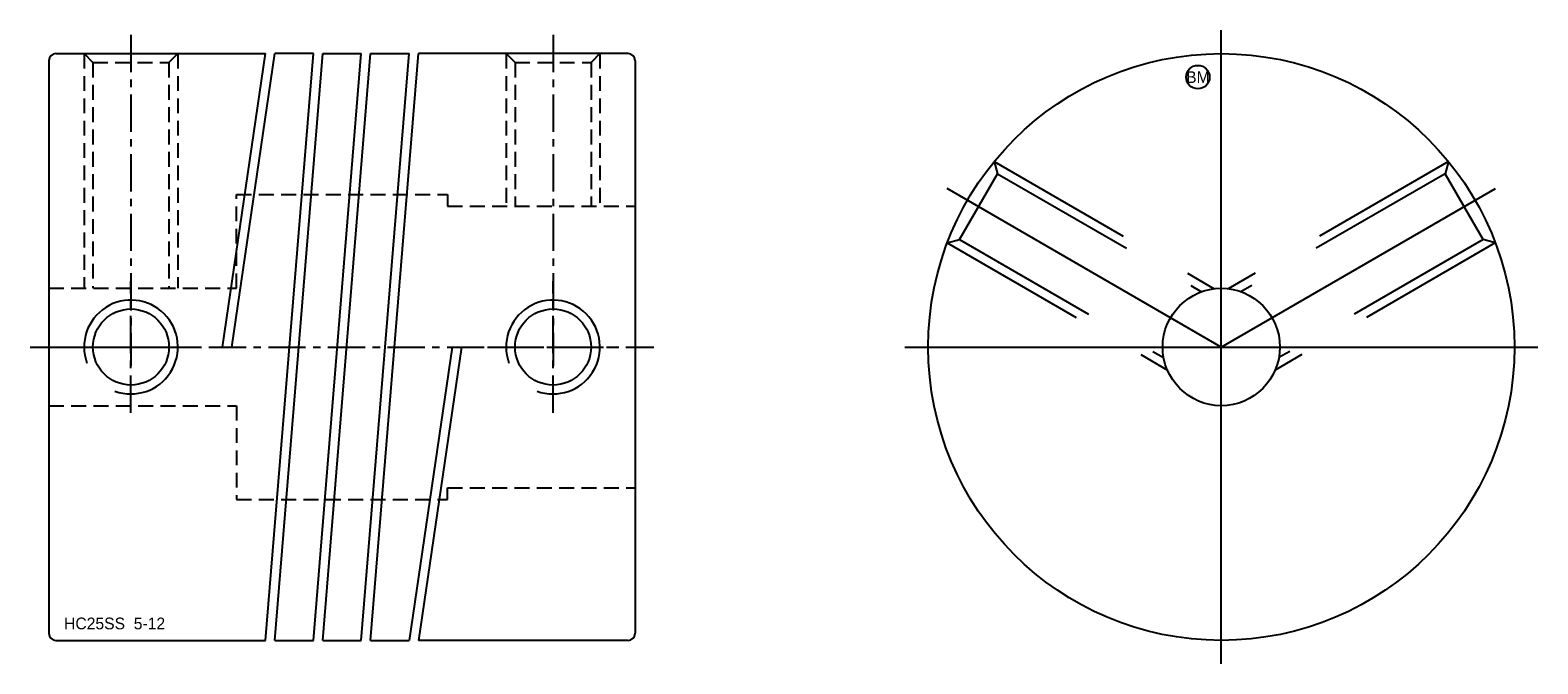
# Model space of a CAD drawing. Extents: x -8.4 to 55.9, y -13.5 to 13.5.
import ezdxf
from ezdxf.enums import TextEntityAlignment as Align

# ---------------------------------------------------------------- set-up
doc = ezdxf.new("R2010")
doc.units = 0
doc.header["$MEASUREMENT"] = 0
doc.linetypes.add('CENTER', pattern=[50.8, 31.75, -6.35, 6.35, -6.35])
doc.linetypes.add('HIDDEN', pattern=[9.525, 6.35, -3.175])
doc.layers.get('0').update_dxf_attribs({"linetype": 'CONTINUOUS'})
for name, color, linetype in [('BOM', 6, 'CONTINUOUS'), ('CENTER', 1, 'CENTER'), ('HIDDEN', 2, 'HIDDEN'), ('THIN', 3, 'CONTINUOUS')]:
    doc.layers.add(name, color=color, linetype=linetype)

# ---------------------------------------------------------------- blocks, each defined once
blk = doc.blocks.new('MCLBM2')
blk.add_circle((0, 0), 0.5)
blk.add_text('BM', height=0.5).set_placement((0, 0), align=Align.MIDDLE)
at = {"flags": 1}
for tag, p in [('NAME', (0, -1)), ('ENAME', (0, -2)), ('SPEC', (0, -3)), ('MATERIAL', (0, -4)), ('QTY', (0, -5)), ('WEIGHT', (0, -6)), ('PRICE', (0, -7)), ('REMARK', (0, -8)), ('USER1', (0, -9)), ('USER2', (0, -10)), ('USER3', (0, -11)), ('USER4', (0, -12)), ('USER5', (0, -13)), ('USER6', (0, -14))]:
    blk.add_attdef(tag, p, '', height=0.5, dxfattribs=at)

msp = doc.modelspace()

# ---------------------------------------------------------------- linework, layer by layer
at = {"ltscale": 0.1}
for p, q in [((-7.3, 12.5), (1.638, 12.5)), ((-0.202, 0), (1.638, 12.5)), ((0.202, 0), (2.042, 12.5)), ((1.639, -12.5), (3.679, 12.5)), ((2.041, -12.5), (4.081, 12.5)), ((3.679, 12.5), (2.042, 12.5)), ((3.679, -12.5), (5.719, 12.5)), ((4.081, -12.5), (6.121, 12.5)), ((4.081, 12.5), (5.719, 12.5)), ((5.719, -12.5), (7.759, 12.5)), ((6.121, -12.5), (8.161, 12.5)), ((6.121, 12.5), (7.759, 12.5)), ((17.1, 12.5), (8.161, 12.5)), ((-7.6, 12.2), (-7.6, -12.2)), ((17.4, 12.2), (17.4, -12.2)), ((-0.202, 0), (0.202, 0)), ((9.598, 0), (7.758, -12.5)), ((10.002, 0), (8.162, -12.5)), ((9.598, 0), (10.002, 0)), ((-7.3, -12.5), (1.639, -12.5)), ((2.041, -12.5), (3.679, -12.5)), ((4.081, -12.5), (5.719, -12.5)), ((6.121, -12.5), (7.758, -12.5)), ((17.1, -12.5), (8.162, -12.5))]:
    msp.add_line(p, q, dxfattribs=at)
for radius in [12.5, 2.5]:
    msp.add_circle((42.4, 0), radius)
for centre in [(-4.1, 0), (13.9, 0)]:
    msp.add_circle(centre, 1.621, dxfattribs=at)
for centre, start, end in [((-7.3, 12.2), 90, 180), ((17.1, 12.2), 0, 90), ((-7.3, -12.2), 180, 270), ((17.1, -12.2), 270, 0)]:
    msp.add_arc(centre, 0.3, start, end, dxfattribs=at)
at = {"layer": 'CENTER', "ltscale": 0.05}
for p, q in [((-4.1, 13.3), (-4.1, -0.8)), ((13.9, 13.3), (13.9, -0.8)), ((-4.1, -2.8), (-4.1, 2.8)), ((13.9, -2.8), (13.9, 2.8)), ((-8.4, 0), (18.2, 0)), ((-6.9, 0), (-1.3, 0)), ((11.1, 0), (16.7, 0))]:
    msp.add_line(p, q, dxfattribs=at)
at = {"layer": 'CENTER'}
for p, q in [((42.4, -13.5), (42.4, 13.5)), ((42.4, 0), (30.709, 6.75)), ((28.9, 0), (55.9, 0))]:
    msp.add_line(p, q, dxfattribs=at)
at = {"layer": 'CENTER', "extrusion": (1.22461e-16, -2.99932e-32, -1)}
msp.add_line((42.4, 0), (54.091, 6.75), dxfattribs=at)
at = {"layer": 'HIDDEN', "ltscale": 0.1}
for p, q in [((-6.1, 12.5), (-6.1, 2.5)), ((-6.1, 12.5), (-5.721, 12.121)), ((-2.1, 12.5), (-2.479, 12.121)), ((-2.1, 12.5), (-2.1, 2.5)), ((11.9, 12.5), (11.9, 6)), ((11.9, 12.5), (12.279, 12.121)), ((15.9, 12.5), (15.521, 12.121)), ((15.9, 12.5), (15.9, 6)), ((-5.721, 12.121), (-5.721, 2.5)), ((-5.721, 12.121), (-2.479, 12.121)), ((-2.479, 12.121), (-2.479, 2.5)), ((12.279, 12.121), (12.279, 6)), ((12.279, 12.121), (15.521, 12.121)), ((15.521, 12.121), (15.521, 6))]:
    msp.add_line(p, q, dxfattribs=at)
at = {"layer": 'HIDDEN'}
for p, q in [((32.714, 7.902), (42.101, 2.482)), ((32.714, 7.902), (32.853, 7.384)), ((31.232, 4.576), (32.853, 7.384)), ((32.853, 7.384), (41.562, 2.356)), ((30.714, 4.437), (31.232, 4.576)), ((31.232, 4.576), (39.941, -0.452)), ((30.714, 4.437), (40.101, -0.982))]:
    msp.add_line(p, q, dxfattribs=at)
at = {"layer": 'HIDDEN', "extrusion": (1.22461e-16, -2.99932e-32, -1)}
for p, q in [((52.086, 7.902), (42.699, 2.482)), ((52.086, 7.902), (51.947, 7.384)), ((51.947, 7.384), (43.238, 2.356)), ((53.568, 4.576), (51.947, 7.384)), ((53.568, 4.576), (44.859, -0.452)), ((54.086, 4.437), (53.568, 4.576)), ((54.086, 4.437), (44.699, -0.982))]:
    msp.add_line(p, q, dxfattribs=at)
at = {"layer": 'HIDDEN', "ltscale": 0.1}
msp.add_lwpolyline([(-7.6, 2.5), (0.4, 2.5), (0.4, 6.5), (9.4, 6.5), (9.4, 6), (17.4, 6)], dxfattribs=at)
at = {"layer": 'HIDDEN', "ltscale": 0.1, "extrusion": (-2.99932e-32, -1.22461e-16, -1)}
msp.add_lwpolyline([(7.6, -2.5), (-0.4, -2.5), (-0.4, -6.5), (-9.4, -6.5), (-9.4, -6), (-17.4, -6)], dxfattribs=at)
at = {"layer": 'THIN', "ltscale": 0.1}
for centre in [(-4.1, 0), (13.9, 0)]:
    msp.add_arc(centre, 2, 250, 200, dxfattribs=at)

# ---------------------------------------------------------------- block references
at = {"layer": 'BOM'}
msp.add_blockref('MCLBM2', (41.4, 11.5), dxfattribs=at)

# ---------------------------------------------------------------- texts
msp.add_text('HC25SS  5-12', height=0.5).set_placement((-6.954, -12.03))

doc.saveas('drawing.dxf')
